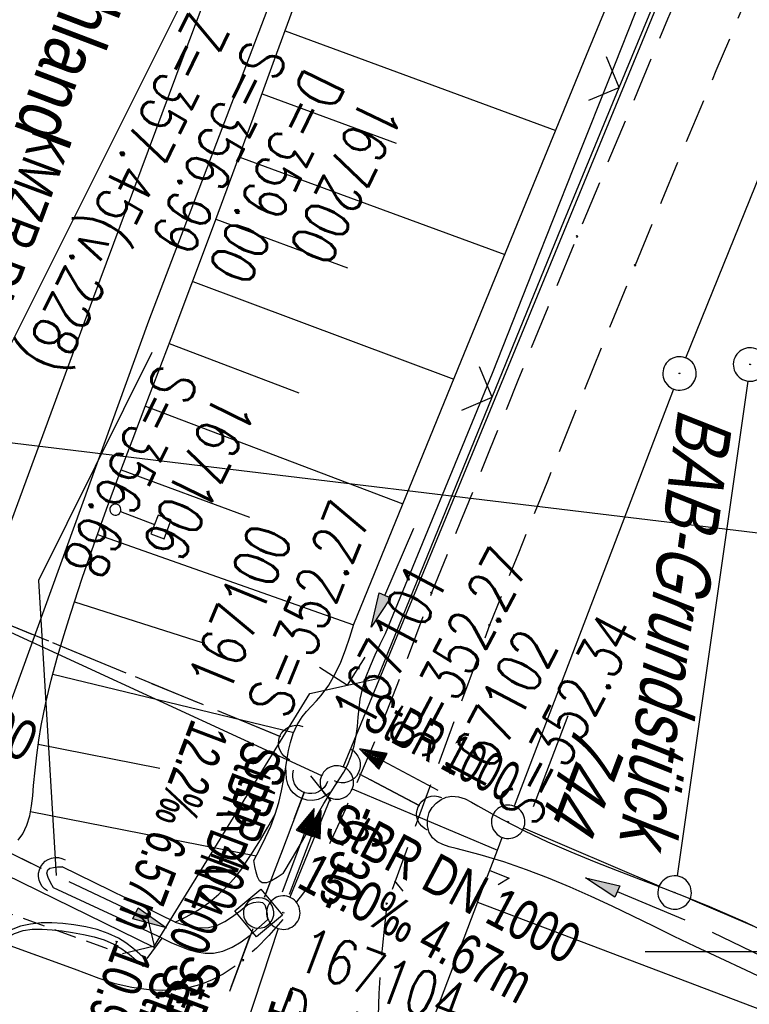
# Model space of a CAD drawing. Extents: x 508892 to 509489, y 458506 to 459473.
# Tile 35 of 63: x 509167 to 509200, y 458998 to 459042. Entities that reach past the tile are written whole.
import ezdxf

# ---------------------------------------------------------------- set-up
doc = ezdxf.new("R2010")
doc.units = 0
doc.header["$LTSCALE"] = 10
doc.header["$MEASUREMENT"] = 0
for name, pattern in [('AUSGEZOGEN', [0]), ('LT00', [0]), ('LT11', [0.3, 0.2, -0.1]), ('LT12', [0.4, 0.3, -0.1]), ('LT17', [0.15, 0.1, -0.05]), ('STRICHLINIE2', [0.375, 0.25, -0.125])]:
    doc.linetypes.add(name, pattern=pattern)
doc.layers.get('0').update_dxf_attribs({"linetype": 'LT00'})
for name, color, linetype in [('--EK_FBR', 1, 'LT00'), ('--EK_Halt-Pfeil', 4, 'LT00'), ('--EK_Haltung', 7, 'STRICHLINIE2'), ('--EK_Haltung-Text', 140, 'LT00'), ('--EK_Schacht-Text', 5, 'LT00'), ('--EL_DFK_AB_L', 21, 'LT00'), ('--EL_DFK_AB_P', 7, 'LT00'), ('--EL_Halt-Pfeil', 4, 'LT00'), ('--EL_Haltung', 182, 'STRICHLINIE2'), ('--EL_Haltung-Text', 182, 'LT00'), ('ABSTAND', 8, 'LT00'), ('BRD', 255, 'Continuous'), ('DFK_AB_FLNR', 7, 'Continuous'), ('DFK_AB_L', 21, 'LT00'), ('DFK_AB_P', 7, 'LT00'), ('DFK_KATASTER', 250, 'LT00'), ('DL', 182, 'LT12'), ('DL_PFEIL', 201, 'LT00'), ('DL_TEXT', 182, 'LT00'), ('PFEIL', 140, 'AUSGEZOGEN'), ('STROM_FREILTG', 80, 'STROMFREILEITUNG'), ('V111_AFBR_BAB', 250, 'LT00'), ('V111_BOESCH', 250, 'LT00'), ('V111_BOSCHUNG', 250, 'LT00'), ('V111_BR_KAPPE', 30, 'LT00'), ('V111_BR_WID', 30, 'LT17'), ('V111_FELDWEG', 250, 'LT11'), ('V111_GRABEN', 250, 'LT00'), ('V111_KA_MULD', 182, 'LT00'), ('V111_LD_MARK', 250, 'LT00'), ('V111_RASTER', 250, 'LT00'), ('V111_RAUHGE', 250, 'LT00'), ('V111_SCHILD_K', 1, 'LT00'), ('V111_UK_DURCH', 182, 'LT00'), ('V111_ZAUN', 40, 'LT00')]:
    doc.layers.add(name, color=color, linetype=linetype)
doc.styles.add('Beschrift', font='ARIAL.TTF')
doc.styles.add('Haltungsbeschriftung', font='ARIAL.TTF', dxfattribs={"width": 0.75})
doc.styles.add('schachtbeschriftung', font='romans.shx', dxfattribs={"width": 0.75, "height": 2})
doc.styles.get("Standard").update_dxf_attribs({"font": 'ARIAL.TTF'})
doc.styles.add('Strom', font='txt-alt.shx')
doc.linetypes.add('STROMFREILEITUNG', pattern='A,12.7,-5.5,["xx",Strom,S=2.5,R=0,X=-2.6,Y=-0.85],-4.35', length=22.55)

# ---------------------------------------------------------------- blocks, each defined once
blk = doc.blocks.new('SYMB7050')
at = {"color": 0, "linetype": 'ByBlock'}
blk.add_lwpolyline([(0, 0), (0, 0.093), (0.046, 0.058)], dxfattribs=at)
blk = doc.blocks.new('SYMB0003')
at = {"color": 0, "linetype": 'ByBlock'}
for p, q in [((-0.015712, 0), (0.010166, 0.012015)), ((0, -0.021257), (-0.015712, 0)), ((0.010166, 0.012015), (0, -0.021257))]:
    blk.add_line(p, q, dxfattribs=at)
for points in [[(-0.031395, 0.499013), (-0.093691, 0.491144), (-0.154509, 0.475528), (-0.21289, 0.452414), (-0.267913, 0.422164), (-0.318712, 0.385257), (-0.364484, 0.342274), (-0.404509, 0.293893), (-0.438154, 0.240877), (-0.464888, 0.184062), (-0.484292, 0.124345), (-0.496058, 0.062667), (-0.5, 0)], [(0.5, 0), (0.496057, 0.062667), (0.484292, 0.124345), (0.464888, 0.184062), (0.438153, 0.240877), (0.404509, 0.293893), (0.364484, 0.342274), (0.318712, 0.385257), (0.267913, 0.422164), (0.21289, 0.452414), (0.154509, 0.475528), (0.093691, 0.491144), (0.031395, 0.499013), (-0.031395, 0.499013)], [(-0.5, 0), (-0.496058, -0.062667), (-0.484292, -0.124345), (-0.464888, -0.184062), (-0.438154, -0.240877), (-0.404509, -0.293893), (-0.364485, -0.342274), (-0.318712, -0.385257), (-0.267914, -0.422164), (-0.21289, -0.452414), (-0.154509, -0.475529), (-0.093691, -0.491144), (-0.031395, -0.499014), (0.031395, -0.499014)], [(0.031395, -0.499014), (0.093691, -0.491144), (0.154509, -0.475529), (0.21289, -0.452414), (0.267914, -0.422164), (0.318712, -0.385257), (0.364485, -0.342274), (0.404509, -0.293893), (0.438154, -0.240877), (0.464889, -0.184062), (0.484292, -0.124345), (0.496058, -0.062667), (0.5, 0)]]:
    blk.add_lwpolyline(points, dxfattribs=at)
blk = doc.blocks.new('Pfreil3')
at = {"layer": 'PFEIL'}
blk.add_hatch(color=256, dxfattribs=at).paths.add_polyline_path([(-1.549, 0.273), (-1.549, -0.273), (0, 0)])
for p, q in [((-1.549, 0), (-4.831, 0)), ((-1.549, -0.273), (-1.549, 0.273)), ((-1.549, 0.273), (0, 0)), ((0, 0), (-1.549, -0.273))]:
    blk.add_line(p, q, dxfattribs=at)
blk = doc.blocks.new('SYMB0011')
at = {"color": 0, "linetype": 'ByBlock'}
for p, q in [((0.5, 0), (-0.5, 0)), ((0, 0.5), (0, -0.5))]:
    blk.add_line(p, q, dxfattribs=at)
blk = doc.blocks.new('SYMB1263')
at = {"color": 0, "linetype": 'ByBlock'}
for p, q in [((0.014231, 0.098982), (-0.014231, 0.098982)), ((-0.014231, -0.098982), (0.014232, -0.098982))]:
    blk.add_line(p, q, dxfattribs=at)
for points in [[(0, 0.1), (0, 0.75), (0.18, 0.75), (0.18, 1), (-0.18, 1), (-0.18, 0.75), (0, 0.75)], [(-0.014231, 0.098982), (-0.041542, 0.090963), (-0.065486, 0.075575), (-0.084125, 0.054064), (-0.095949, 0.028173), (-0.1, 0)], [(-0.1, 0), (-0.095949, -0.028173), (-0.084125, -0.054064), (-0.065486, -0.075575), (-0.041541, -0.090963), (-0.014231, -0.098982)], [(0.1, 0), (0.095949, 0.028173), (0.084125, 0.054064), (0.065486, 0.075575), (0.041541, 0.090963), (0.014231, 0.098982)], [(0.014232, -0.098982), (0.041542, -0.090963), (0.065486, -0.075575), (0.084125, -0.054064), (0.095949, -0.028173), (0.1, 0)]]:
    blk.add_lwpolyline(points, dxfattribs=at)
blk = doc.blocks.new('SYMB1107')
at = {"color": 0, "linetype": 'ByBlock'}
for points in [[(-0.2, 0), (-0.196157, 0.039018), (-0.184776, 0.076537), (-0.166294, 0.111114), (-0.141421, 0.141421), (-0.111114, 0.166294), (-0.076537, 0.184776), (-0.039018, 0.196157), (0, 0.2)], [(0, 0.2), (0.039018, 0.196157), (0.076537, 0.184776), (0.111114, 0.166294), (0.141421, 0.141421), (0.166294, 0.111114), (0.184776, 0.076537), (0.196157, 0.039018), (0.2, 0)]]:
    blk.add_lwpolyline(points, dxfattribs=at)
blk = doc.blocks.new('SYMB0024')
at = {"color": 0, "linetype": 'ByBlock'}
for p, q in [((-0.5, 0.5), (0, 0)), ((0, 0), (0.5, 0.5))]:
    blk.add_line(p, q, dxfattribs=at)
blk = doc.blocks.new('SYMB1210')
at = {"color": 0, "linetype": 'ByBlock'}
blk.add_line((0.018815, -0.179014), (0.055623, -0.17119), dxfattribs=at)
for points in [[(-0.2, -0.2), (-0.2, 0.2), (0.2, 0.2), (0.2, -0.2), (-0.2, -0.2)], [(0.018815, 0.179014), (-0.018815, 0.179014), (-0.055623, 0.17119), (-0.09, 0.155885), (-0.120444, 0.133766), (-0.145623, 0.105801), (-0.164438, 0.073213), (-0.176067, 0.037424), (-0.18, 0)], [(0.18, 0), (0.176067, 0.037424), (0.164438, 0.073213), (0.145623, 0.105801), (0.120444, 0.133766), (0.09, 0.155885), (0.055623, 0.17119), (0.018815, 0.179014)], [(-0.18, 0), (-0.176067, -0.037424), (-0.164438, -0.073213), (-0.145623, -0.105801), (-0.120444, -0.133766), (-0.09, -0.155885), (-0.055623, -0.17119), (-0.018815, -0.179014), (0.018815, -0.179014)], [(0.055623, -0.17119), (0.09, -0.155885), (0.120444, -0.133766), (0.145623, -0.105801), (0.164438, -0.073213), (0.176067, -0.037424), (0.18, 0)]]:
    blk.add_lwpolyline(points, dxfattribs=at)
blk = doc.blocks.new('SYMB0070')
at = {"color": 0, "linetype": 'ByBlock'}
for p, q in [((-0.5, 0), (0.2, 0)), ((0.5, 0), (0.2, 0.1)), ((0.2, 0.1), (0.2, 0)), ((0.468, 0), (0.21, 0.086)), ((0.21, 0.086), (0.21, -0.086)), ((0.21, -0.086), (0.468, 0)), ((0.22, -0.072), (0.437, 0)), ((0.23, -0.058), (0.405, 0)), ((0.24, -0.045), (0.374, 0)), ((0.342, 0), (0.25, 0.031)), ((0.25, 0.031), (0.25, -0.031)), ((0.25, -0.031), (0.342, 0)), ((0.26, -0.017), (0.31, 0)), ((0.27, -0.003), (0.279, 0))]:
    blk.add_line(p, q, dxfattribs=at)
for points in [[(0.2, 0), (0.2, -0.1), (0.5, 0)], [(0.437, 0), (0.22, 0.072), (0.22, -0.072)], [(0.405, 0), (0.23, 0.058), (0.23, -0.058)], [(0.374, 0), (0.24, 0.045), (0.24, -0.045)], [(0.31, 0), (0.26, 0.017), (0.26, -0.017)], [(0.279, 0), (0.27, 0.003), (0.27, -0.003)]]:
    blk.add_lwpolyline(points, dxfattribs=at)

msp = doc.modelspace()

# ---------------------------------------------------------------- linework, layer by layer
at = {"layer": '--EK_FBR', "linetype": 'LT11', "flags": 128}
for points in [[(509289.629, 459266.616), (509289.85, 459266.067), (509289.998, 459265.493), (509290.07, 459264.905), (509290.066, 459264.313), (509289.986, 459263.726), (509289.831, 459263.154), (509289.079, 459261.014), (509288.295, 459258.886), (509287.48, 459256.769), (509286.639, 459254.661), (509285.773, 459252.564), (509284.885, 459250.475), (509283.978, 459248.393), (509283.056, 459246.319), (509282.12, 459244.251), (509280.968, 459241.745), (509279.804, 459239.245), (509278.63, 459236.751), (509277.449, 459234.259), (509276.265, 459231.77), (509275.08, 459229.281), (509273.898, 459226.791), (509271.386, 459221.457), (509268.9, 459216.11), (509266.44, 459210.751), (509264.008, 459205.379), (509262.848, 459202.791), (509261.692, 459200.201), (509260.539, 459197.61), (509259.385, 459195.019), (509258.229, 459192.428), (509257.558, 459190.926), (509256.889, 459189.422), (509256.229, 459187.915), (509255.582, 459186.403), (509254.952, 459184.884), (509254.418, 459183.548), (509253.896, 459182.206), (509253.383, 459180.862), (509252.874, 459179.515), (509252.365, 459178.169), (509251.851, 459176.825), (509251.328, 459175.484), (509250.573, 459173.611), (509249.796, 459171.748), (509249.001, 459169.891), (509248.192, 459168.04), (509247.375, 459166.193), (509246.552, 459164.348), (509245.729, 459162.503), (509244.909, 459160.657), (509244.097, 459158.807), (509243.154, 459156.62), (509242.225, 459154.427), (509241.307, 459152.229), (509240.397, 459150.028), (509239.491, 459147.826), (509238.588, 459145.622), (509236.518, 459140.583), (509234.444, 459135.545), (509232.366, 459130.509), (509230.286, 459125.474), (509228.205, 459120.439), (509226.126, 459115.404), (509224.048, 459110.367), (509221.975, 459105.33), (509219.906, 459100.29), (509217.594, 459094.635), (509215.291, 459088.976), (509212.999, 459083.312), (509211.723, 459080.144), (509210.449, 459076.976), (509209.176, 459073.807), (509207.902, 459070.639), (509206.625, 459067.471), (509205.344, 459064.306), (509204.057, 459061.143), (509202.762, 459057.983), (509201.421, 459054.736), (509200.073, 459051.493), (509198.719, 459048.251), (509197.363, 459045.011), (509196.005, 459041.771), (509194.65, 459038.53), (509193.298, 459035.288), (509191.952, 459032.043), (509190.637, 459028.851), (509189.328, 459025.656), (509188.024, 459022.459), (509186.723, 459019.261), (509185.424, 459016.062), (509184.222, 459012.797), (509182.934, 459009.565), (509181.563, 459006.368), (509180.108, 459003.208), (509179.634, 459002.563), (509179.152, 459001.927), (509178.653, 459001.306), (509178.13, 459000.708), (509177.574, 459000.143), (509176.977, 458999.617), (509176.538, 458999.284), (509176.077, 458998.983), (509175.593, 458998.725), (509175.087, 458998.52)], [(509295.725, 459263.501), (509295.165, 459262.922), (509294.666, 459262.289), (509294.234, 459261.609), (509293.873, 459260.889), (509292.396, 459257.908), (509290.922, 459254.927), (509289.451, 459251.945), (509287.987, 459248.959), (509286.529, 459245.97), (509285.081, 459242.976), (509283.694, 459240.082), (509282.314, 459237.185), (509280.94, 459234.285), (509279.568, 459231.384), (509278.195, 459228.483), (509276.82, 459225.584), (509275.395, 459222.593), (509273.965, 459219.604), (509272.533, 459216.616), (509271.099, 459213.629), (509269.666, 459210.641), (509268.235, 459207.652), (509266.807, 459204.661), (509265.921, 459202.797), (509265.04, 459200.931), (509264.166, 459199.061), (509263.302, 459197.187), (509262.451, 459195.308), (509261.616, 459193.421), (509260.799, 459191.527), (509260.034, 459189.701), (509259.285, 459187.869), (509258.549, 459186.031), (509257.824, 459184.189), (509257.061, 459182.228), (509256.302, 459180.266), (509255.543, 459178.305), (509254.779, 459176.345), (509254.007, 459174.388), (509253.016, 459171.925), (509252.006, 459169.47), (509250.98, 459167.021), (509249.94, 459164.578), (509248.888, 459162.14), (509247.826, 459159.706), (509246.756, 459157.276), (509245.654, 459154.79), (509244.549, 459152.306), (509243.444, 459149.822), (509242.343, 459147.336), (509241.247, 459144.848), (509239.602, 459141.067), (509237.977, 459137.278), (509236.37, 459133.48), (509234.779, 459129.676), (509233.202, 459125.865), (509231.638, 459122.05), (509230.085, 459118.229), (509228.542, 459114.405), (509227.006, 459110.577), (509225.475, 459106.747), (509223.949, 459102.916), (509222.425, 459099.084), (509220.737, 459094.839), (509219.05, 459090.594), (509217.362, 459086.35), (509215.672, 459082.106), (509214.231, 459078.493), (509212.788, 459074.881), (509211.339, 459071.27), (509209.885, 459067.663), (509208.423, 459064.058), (509206.951, 459060.457), (509205.469, 459056.861), (509204.262, 459053.957), (509203.049, 459051.055), (509201.831, 459048.155), (509200.611, 459045.255), (509199.391, 459042.356), (509198.173, 459039.457), (509196.959, 459036.555), (509195.749, 459033.652), (509194.548, 459030.745), (509193.229, 459027.526), (509191.92, 459024.303), (509190.618, 459021.077), (509189.32, 459017.849), (509188.025, 459014.62), (509183.421, 459002.149), (509183.311, 459001.142), (509183.209, 459000.136), (509183.123, 458999.129), (509183.06, 458998.122), (509183.029, 458997.115), (509183.036, 458996.107), (509183.101, 458994.936), (509183.227, 458993.767), (509183.409, 458992.604), (509183.644, 458991.45), (509183.928, 458990.307), (509184.259, 458989.178), (509184.592, 458988.178), (509184.953, 458987.19), (509185.336, 458986.21), (509185.733, 458985.235), (509186.139, 458984.263), (509186.547, 458983.29), (509186.951, 458982.314), (509187.392, 458981.209), (509187.814, 458980.095), (509188.21, 458978.972), (509188.576, 458977.841), (509188.906, 458976.7), (509189.195, 458975.55), (509189.437, 458974.389), (509189.627, 458973.219), (509189.78, 458971.8), (509189.851, 458970.372), (509189.842, 458968.939), (509189.754, 458967.505), (509189.588, 458966.077), (509189.347, 458964.659), (509189.033, 458963.257), (509188.645, 458961.875), (509188.139, 458960.389), (509187.554, 458958.934), (509186.895, 458957.511), (509186.168, 458956.121), (509185.379, 458954.765), (509184.533, 458953.442), (509183.636, 458952.155), (509182.695, 458950.904), (509181.729, 458949.706), (509180.729, 458948.54), (509179.699, 458947.401), (509178.644, 458946.285), (509177.567, 458945.189), (509176.473, 458944.108), (509175.366, 458943.039), (509174.249, 458941.977), (509173.128, 458940.919), (509172.005, 458939.86), (509170.706, 458938.626), (509169.416, 458937.382), (509168.137, 458936.128), (509166.875, 458934.859), (509165.633, 458933.572), (509164.416, 458932.266), (509163.226, 458930.938), (509162.069, 458929.584), (509160.947, 458928.202), (509159.866, 458926.789), (509158.776, 458925.269), (509157.731, 458923.715), (509156.729, 458922.13), (509155.767, 458920.518), (509154.841, 458918.881), (509153.95, 458917.224), (509153.09, 458915.549), (509152.258, 458913.86), (509151.451, 458912.159), (509150.386, 458909.825), (509149.36, 458907.477), (509148.37, 458905.116), (509147.413, 458902.743), (509146.486, 458900.359), (509145.586, 458897.965), (509144.712, 458895.563), (509143.859, 458893.152), (509143.002, 458890.667), (509142.163, 458888.175), (509141.338, 458885.678), (509140.526, 458883.177), (509139.722, 458880.672), (509138.924, 458878.165), (509138.13, 458875.657), (509137.337, 458873.149), (509136.541, 458870.641), (509135.756, 458868.181), (509134.969, 458865.722), (509134.181, 458863.263), (509133.395, 458860.804), (509132.614, 458858.344), (509131.84, 458855.882), (509131.074, 458853.417), (509130.32, 458850.948), (509129.58, 458848.476), (509128.83, 458845.915), (509128.095, 458843.349), (509127.371, 458840.78), (509126.656, 458838.208), (509125.947, 458835.634), (509125.241, 458833.059), (509124.536, 458830.484), (509123.828, 458827.91), (509123.116, 458825.337), (509122.395, 458822.767), (509121.664, 458820.199), (509120.923, 458817.645), (509120.172, 458815.094), (509119.414, 458812.545), (509118.651, 458809.998), (509117.886, 458807.451), (509117.123, 458804.903), (509116.364, 458802.355), (509115.611, 458799.804), (509114.869, 458797.251), (509114.032, 458794.317), (509113.209, 458791.378), (509112.397, 458788.436), (509111.594, 458785.492), (509110.798, 458782.546), (509110.005, 458779.598), (509109.213, 458776.651), (509108.419, 458773.704), (509107.517, 458770.375), (509106.612, 458767.048), (509105.705, 458763.721), (509104.799, 458760.394), (509103.895, 458757.066), (509102.996, 458753.737), (509102.103, 458750.406), (509101.22, 458747.073), (509100.347, 458743.737), (509099.4, 458740.058), (509098.466, 458736.375), (509097.545, 458732.69), (509096.633, 458729.002), (509095.729, 458725.312), (509094.832, 458721.62), (509093.106, 458714.464), (509091.396, 458707.305), (509089.704, 458700.141), (509088.031, 458692.972), (509087.314, 458689.871), (509086.603, 458686.769), (509085.899, 458683.664), (509085.206, 458680.558), (509084.524, 458677.449), (509083.857, 458674.338), (509083.205, 458671.223), (509082.572, 458668.104), (509081.956, 458664.972), (509081.358, 458661.837), (509080.775, 458658.699), (509080.204, 458655.558), (509079.643, 458652.416), (509079.088, 458649.272), (509078.538, 458646.128), (509077.309, 458639.07), (509076.475, 458634.267), (509075.449, 458628.336), (509074.425, 458622.404), (509073.401, 458616.473), (509072.377, 458610.541), (509071.352, 458604.609), (509070.324, 458598.678), (509069.292, 458592.746), (509068.899, 458590.49), (509068.508, 458588.234), (509068.122, 458585.977), (509067.744, 458583.719), (509067.377, 458581.46), (509067.023, 458579.198), (509066.686, 458576.934), (509066.368, 458574.668), (509066.11, 458572.704), (509065.864, 458570.739), (509065.629, 458568.772), (509065.401, 458566.804), (509065.175, 458564.835), (509064.95, 458562.867), (509064.709, 458560.79), (509064.46, 458558.713), (509064.2, 458556.638), (509063.906, 458554.417), (509063.6, 458552.198), (509063.283, 458549.98), (509062.959, 458547.763), (509062.633, 458545.546), (509062.308, 458543.329), (509062.305, 458543.306)]]:
    msp.add_lwpolyline(points, dxfattribs=at)
at = {"layer": '--EK_FBR'}
for points in [[(509101.791, 458805.626), (509107.869, 458828.242), (509114.539, 458851.853), (509121.358, 458874.708), (509128.025, 458896.786), (509134.861, 458918.497), (509142.083, 458940.566), (509149.559, 458962.753), (509156.84, 458984.09), (509159.697, 458992.052), (509164.729, 459006.158), (509172.751, 459028.261), (509181.102, 459050.16), (509189.381, 459071.423), (509198.414, 459093.95)], [(509175.087, 458998.52), (509174.52, 458998.367), (509173.936, 458998.281), (509173.343, 458998.254), (509172.749, 458998.28), (509171.991, 458998.382), (509171.249, 458998.554), (509170.527, 458998.79), (509169.416, 458999.206), (509165.861, 459000.486)]]:
    msp.add_lwpolyline(points, dxfattribs=at)
at = {"layer": '--EK_Haltung'}
for p, q in [((509178.669, 459009.62), (509132.47, 459028.629)), ((509152.662, 459011.18), (509167.931, 459003.739)), ((509184.894, 459006.518), (509182.092, 459008.003)), ((509177.941, 459002.428), (509179.736, 459007.168)), ((509172.523, 458987.858), (509177.414, 459001.023))]:
    msp.add_line(p, q, dxfattribs=at)
at = {"layer": '--EK_Schacht-Text', "flags": 128}
for points in [[(509174.194, 459042.445), (509165.548, 459025.202), (509151.988, 459011.509)], [(509172.894, 459026.836), (509172.894, 459026.836), (509167.805, 459016.622), (509168.605, 459003.41)], [(509180.001, 459007.869), (509180.908, 459006.735)], [(509183.757, 459003.171), (509184.135, 459002.699)]]:
    msp.add_lwpolyline(points, dxfattribs=at)
at = {"layer": '--EL_DFK_AB_L'}
for p, q in [((509181.466, 459008.263), (509255.594, 459188.116)), ((509196.821, 459026.594), (509201.059, 459037.074)), ((509199.594, 459025.557), (509196.426, 459003.382)), ((509196.273, 459025.2), (509189.128, 459006.51)), ((509180.895, 459006.877), (509179.066, 459002.432)), ((509195.63, 459002.932), (509189.551, 459005.517)), ((509178.546, 459001.026), (509174.915, 458990.012))]:
    msp.add_line(p, q, dxfattribs=at)
at = {"layer": '--EL_Haltung'}
for p, q in [((509178.669, 459009.62), (509132.47, 459028.629)), ((509152.662, 459011.18), (509167.931, 459003.739)), ((509184.894, 459006.518), (509182.092, 459008.003)), ((509177.941, 459002.428), (509179.736, 459007.168)), ((509172.523, 458987.858), (509177.414, 459001.023))]:
    msp.add_line(p, q, dxfattribs=at)
at = {"layer": 'DFK_AB_L'}
for p, q in [((509181.466, 459008.263), (509255.594, 459188.116)), ((509196.821, 459026.594), (509201.059, 459037.074)), ((509142.33, 459025.47), (509180.499, 459007.883)), ((509199.594, 459025.557), (509196.426, 459003.382)), ((509196.273, 459025.2), (509189.128, 459006.51)), ((509180.895, 459006.877), (509179.066, 459002.432)), ((509195.63, 459002.932), (509189.551, 459005.517)), ((509178.546, 459001.026), (509174.915, 458990.012))]:
    msp.add_line(p, q, dxfattribs=at)
at = {"layer": 'DFK_KATASTER'}
for p, q in [((509181.872, 459007.28), (509188.38, 459004.54)), ((509188.38, 459004.54), (509188.595, 459005.107)), ((509187.49, 459002.209), (509188.38, 459004.54)), ((509187.49, 459002.209), (509184.328, 458993.94)), ((509187.49, 459002.209), (509201.05, 458997.06)), ((509199.91, 459001.1), (509197.01, 459002.344))]:
    msp.add_line(p, q, dxfattribs=at)
at = {"layer": 'DL'}
for p, q in [((509178.626, 459009.638), (509132.514, 459028.611)), ((509152.662, 459011.18), (509167.931, 459003.739)), ((509184.853, 459006.54), (509182.135, 459007.98)), ((509179.719, 459007.124), (509177.944, 459002.437)), ((509177.41, 459001.014), (509172.539, 458987.902))]:
    msp.add_line(p, q, dxfattribs=at)
at = {"layer": 'STROM_FREILTG', "ltscale": 0.05, "flags": 128}
msp.add_lwpolyline([(509054.613, 459035.349), (509099.549, 459030.877), (509219.609, 459016.399)], dxfattribs=at)
at = {"layer": 'V111_AFBR_BAB'}
for points in [[(509101.791, 458805.626), (509107.869, 458828.242), (509114.539, 458851.853), (509121.358, 458874.708), (509128.025, 458896.786), (509134.861, 458918.497), (509142.083, 458940.566), (509149.559, 458962.753), (509156.84, 458984.09), (509159.697, 458992.052), (509164.729, 459006.158), (509172.751, 459028.261), (509181.102, 459050.16), (509189.381, 459071.423), (509198.414, 459093.95)], [(509175.087, 458998.52), (509174.52, 458998.367), (509173.936, 458998.281), (509173.343, 458998.254), (509172.749, 458998.28), (509171.991, 458998.382), (509171.249, 458998.554), (509170.527, 458998.79), (509169.416, 458999.206), (509165.861, 459000.486)]]:
    msp.add_lwpolyline(points, dxfattribs=at)
at = {"layer": 'V111_BOESCH'}
msp.add_line((509172.672, 458999.677), (509173.351, 459000.589), dxfattribs=at)
for points in [[(509166.895, 459004.985), (509167.099, 459005.269), (509167.289, 459005.659), (509167.416, 459006.08), (509167.497, 459006.524), (509167.549, 459006.98), (509167.588, 459007.439), (509167.652, 459008.127), (509167.729, 459008.802), (509167.821, 459009.469), (509167.93, 459010.13), (509168.133, 459011.141), (509168.374, 459012.15), (509168.646, 459013.156), (509168.942, 459014.158), (509169.256, 459015.156), (509169.771, 459016.719), (509170.308, 459018.271), (509170.861, 459019.814), (509171.428, 459021.35), (509172.005, 459022.882), (509172.587, 459024.41), (509173.172, 459025.937), (509173.756, 459027.465), (509174.685, 459029.926), (509175.604, 459032.392), (509176.516, 459034.861), (509177.424, 459037.333), (509178.331, 459039.807), (509179.24, 459042.28)], [(509173.94, 459001.309), (509174.309, 459001.494), (509174.673, 459001.687), (509175.028, 459001.896), (509175.476, 459002.21), (509175.897, 459002.563), (509176.288, 459002.949), (509176.649, 459003.362), (509176.916, 459003.709), (509177.166, 459004.068), (509177.404, 459004.435), (509177.752, 459005.001), (509178.087, 459005.574), (509178.417, 459006.151)]]:
    msp.add_lwpolyline(points, dxfattribs=at)
at = {"layer": 'V111_BOSCHUNG'}
for p, q in [((509178.859, 459041.244), (509190.991, 459036.782)), ((509177.825, 459038.428), (509183.838, 459036.216)), ((509176.792, 459035.611), (509188.711, 459031.227)), ((509175.759, 459032.809), (509181.662, 459030.624)), ((509174.721, 459030.022), (509186.417, 459025.637)), ((509173.67, 459027.239), (509179.471, 459025.037)), ((509172.598, 459024.437), (509184.138, 459020.056)), ((509171.515, 459021.584), (509177.269, 459019.455)), ((509170.454, 459018.682), (509181.926, 459014.631)), ((509169.422, 459015.667), (509175.148, 459013.844)), ((509168.446, 459012.428), (509179.247, 459009.812)), ((509167.794, 459009.282), (509173.24, 459008.205)), ((509167.455, 459006.27), (509177.57, 459004.288))]:
    msp.add_line(p, q, dxfattribs=at)
at = {"layer": 'V111_BR_KAPPE'}
msp.add_line((509172.498, 458999.324), (509172.645, 458999.615), dxfattribs=at)
for points in [[(509172.645, 458999.615), (509172.343, 458999.882), (509172.035, 459000.14), (509171.718, 459000.379), (509171.387, 459000.589), (509170.927, 459000.811), (509170.438, 459000.978), (509169.926, 459001.101), (509169.396, 459001.191), (509168.905, 459001.25), (509168.412, 459001.282), (509167.924, 459001.278), (509167.452, 459001.229), (509167.004, 459001.128), (509166.588, 459000.966), (509166.168, 459000.703), (509165.798, 459000.363), (509165.472, 458999.957), (509165.187, 458999.496), (509164.939, 458998.992), (509164.724, 458998.455), (509164.54, 458997.896), (509164.38, 458997.314)], [(509164.601, 458997.214), (509164.726, 458997.752), (509164.892, 458998.317), (509165.093, 458998.863), (509165.332, 458999.376), (509165.612, 458999.842), (509165.935, 459000.246), (509166.306, 459000.574), (509166.727, 459000.811), (509167.114, 459000.932), (509167.53, 459000.992), (509167.967, 459001.003), (509168.417, 459000.975), (509168.872, 459000.921), (509169.326, 459000.851), (509169.821, 459000.764), (509170.3, 459000.658), (509170.757, 459000.516), (509171.19, 459000.325), (509171.536, 459000.116), (509171.866, 458999.871), (509172.185, 458999.603), (509172.498, 458999.324)]]:
    msp.add_lwpolyline(points, dxfattribs=at)
at = {"layer": 'V111_BR_WID'}
for p, q in [((509130.405, 459014.642), (509171.176, 459000.033)), ((509171.176, 459000.033), (509171.317, 459000.428))]:
    msp.add_line(p, q, dxfattribs=at)
at = {"layer": 'V111_FELDWEG', "flags": 128}
for points in [[(509289.629, 459266.616), (509289.85, 459266.067), (509289.998, 459265.493), (509290.07, 459264.905), (509290.066, 459264.313), (509289.986, 459263.726), (509289.831, 459263.154), (509289.079, 459261.014), (509288.295, 459258.886), (509287.48, 459256.769), (509286.639, 459254.661), (509285.773, 459252.564), (509284.885, 459250.475), (509283.978, 459248.393), (509283.056, 459246.319), (509282.12, 459244.251), (509280.968, 459241.745), (509279.804, 459239.245), (509278.63, 459236.751), (509277.449, 459234.259), (509276.265, 459231.77), (509275.08, 459229.281), (509273.898, 459226.791), (509271.386, 459221.457), (509268.9, 459216.11), (509266.44, 459210.751), (509264.008, 459205.379), (509262.848, 459202.791), (509261.692, 459200.201), (509260.539, 459197.61), (509259.385, 459195.019), (509258.229, 459192.428), (509257.558, 459190.926), (509256.889, 459189.422), (509256.229, 459187.915), (509255.582, 459186.403), (509254.952, 459184.884), (509254.418, 459183.548), (509253.896, 459182.206), (509253.383, 459180.862), (509252.874, 459179.515), (509252.365, 459178.169), (509251.851, 459176.825), (509251.328, 459175.484), (509250.573, 459173.611), (509249.796, 459171.748), (509249.001, 459169.891), (509248.192, 459168.04), (509247.375, 459166.193), (509246.552, 459164.348), (509245.729, 459162.503), (509244.909, 459160.657), (509244.097, 459158.807), (509243.154, 459156.62), (509242.225, 459154.427), (509241.307, 459152.229), (509240.397, 459150.028), (509239.491, 459147.826), (509238.588, 459145.622), (509236.518, 459140.583), (509234.444, 459135.545), (509232.366, 459130.509), (509230.286, 459125.474), (509228.205, 459120.439), (509226.126, 459115.404), (509224.048, 459110.367), (509221.975, 459105.33), (509219.906, 459100.29), (509217.594, 459094.635), (509215.291, 459088.976), (509212.999, 459083.312), (509211.723, 459080.144), (509210.449, 459076.976), (509209.176, 459073.807), (509207.902, 459070.639), (509206.625, 459067.471), (509205.344, 459064.306), (509204.057, 459061.143), (509202.762, 459057.983), (509201.421, 459054.736), (509200.073, 459051.493), (509198.719, 459048.251), (509197.363, 459045.011), (509196.005, 459041.771), (509194.65, 459038.53), (509193.298, 459035.288), (509191.952, 459032.043), (509190.637, 459028.851), (509189.328, 459025.656), (509188.024, 459022.459), (509186.723, 459019.261), (509185.424, 459016.062), (509184.222, 459012.797), (509182.934, 459009.565), (509181.563, 459006.368), (509180.108, 459003.208), (509179.634, 459002.563), (509179.152, 459001.927), (509178.653, 459001.306), (509178.13, 459000.708), (509177.574, 459000.143), (509176.977, 458999.617), (509176.538, 458999.284), (509176.077, 458998.983), (509175.593, 458998.725), (509175.087, 458998.52)], [(509295.725, 459263.501), (509295.165, 459262.922), (509294.666, 459262.289), (509294.234, 459261.609), (509293.873, 459260.889), (509292.396, 459257.908), (509290.922, 459254.927), (509289.451, 459251.945), (509287.987, 459248.959), (509286.529, 459245.97), (509285.081, 459242.976), (509283.694, 459240.082), (509282.314, 459237.185), (509280.94, 459234.285), (509279.568, 459231.384), (509278.195, 459228.483), (509276.82, 459225.584), (509275.395, 459222.593), (509273.965, 459219.604), (509272.533, 459216.616), (509271.099, 459213.629), (509269.666, 459210.641), (509268.235, 459207.652), (509266.807, 459204.661), (509265.921, 459202.797), (509265.04, 459200.931), (509264.166, 459199.061), (509263.302, 459197.187), (509262.451, 459195.308), (509261.616, 459193.421), (509260.799, 459191.527), (509260.034, 459189.701), (509259.285, 459187.869), (509258.549, 459186.031), (509257.824, 459184.189), (509257.061, 459182.228), (509256.302, 459180.266), (509255.543, 459178.305), (509254.779, 459176.345), (509254.007, 459174.388), (509253.016, 459171.925), (509252.006, 459169.47), (509250.98, 459167.021), (509249.94, 459164.578), (509248.888, 459162.14), (509247.826, 459159.706), (509246.756, 459157.276), (509245.654, 459154.79), (509244.549, 459152.306), (509243.444, 459149.822), (509242.343, 459147.336), (509241.247, 459144.848), (509239.602, 459141.067), (509237.977, 459137.278), (509236.37, 459133.48), (509234.779, 459129.676), (509233.202, 459125.865), (509231.638, 459122.05), (509230.085, 459118.229), (509228.542, 459114.405), (509227.006, 459110.577), (509225.475, 459106.747), (509223.949, 459102.916), (509222.425, 459099.084), (509220.737, 459094.839), (509219.05, 459090.594), (509217.362, 459086.35), (509215.672, 459082.106), (509214.231, 459078.493), (509212.788, 459074.881), (509211.339, 459071.27), (509209.885, 459067.663), (509208.423, 459064.058), (509206.951, 459060.457), (509205.469, 459056.861), (509204.262, 459053.957), (509203.049, 459051.055), (509201.831, 459048.155), (509200.611, 459045.255), (509199.391, 459042.356), (509198.173, 459039.457), (509196.959, 459036.555), (509195.749, 459033.652), (509194.548, 459030.745), (509193.229, 459027.526), (509191.92, 459024.303), (509190.618, 459021.077), (509189.32, 459017.849), (509188.025, 459014.62), (509183.421, 459002.149), (509183.311, 459001.142), (509183.209, 459000.136), (509183.123, 458999.129), (509183.06, 458998.122), (509183.029, 458997.115), (509183.036, 458996.107), (509183.101, 458994.936), (509183.227, 458993.767), (509183.409, 458992.604), (509183.644, 458991.45), (509183.928, 458990.307), (509184.259, 458989.178), (509184.592, 458988.178), (509184.953, 458987.19), (509185.336, 458986.21), (509185.733, 458985.235), (509186.139, 458984.263), (509186.547, 458983.29), (509186.951, 458982.314), (509187.392, 458981.209), (509187.814, 458980.095), (509188.21, 458978.972), (509188.576, 458977.841), (509188.906, 458976.7), (509189.195, 458975.55), (509189.437, 458974.389), (509189.627, 458973.219), (509189.78, 458971.8), (509189.851, 458970.372), (509189.842, 458968.939), (509189.754, 458967.505), (509189.588, 458966.077), (509189.347, 458964.659), (509189.033, 458963.257), (509188.645, 458961.875), (509188.139, 458960.389), (509187.554, 458958.934), (509186.895, 458957.511), (509186.168, 458956.121), (509185.379, 458954.765), (509184.533, 458953.442), (509183.636, 458952.155), (509182.695, 458950.904), (509181.729, 458949.706), (509180.729, 458948.54), (509179.699, 458947.401), (509178.644, 458946.285), (509177.567, 458945.189), (509176.473, 458944.108), (509175.366, 458943.039), (509174.249, 458941.977), (509173.128, 458940.919), (509172.005, 458939.86), (509170.706, 458938.626), (509169.416, 458937.382), (509168.137, 458936.128), (509166.875, 458934.859), (509165.633, 458933.572), (509164.416, 458932.266), (509163.226, 458930.938), (509162.069, 458929.584), (509160.947, 458928.202), (509159.866, 458926.789), (509158.776, 458925.269), (509157.731, 458923.715), (509156.729, 458922.13), (509155.767, 458920.518), (509154.841, 458918.881), (509153.95, 458917.224), (509153.09, 458915.549), (509152.258, 458913.86), (509151.451, 458912.159), (509150.386, 458909.825), (509149.36, 458907.477), (509148.37, 458905.116), (509147.413, 458902.743), (509146.486, 458900.359), (509145.586, 458897.965), (509144.712, 458895.563), (509143.859, 458893.152), (509143.002, 458890.667), (509142.163, 458888.175), (509141.338, 458885.678), (509140.526, 458883.177), (509139.722, 458880.672), (509138.924, 458878.165), (509138.13, 458875.657), (509137.337, 458873.149), (509136.541, 458870.641), (509135.756, 458868.181), (509134.969, 458865.722), (509134.181, 458863.263), (509133.395, 458860.804), (509132.614, 458858.344), (509131.84, 458855.882), (509131.074, 458853.417), (509130.32, 458850.948), (509129.58, 458848.476), (509128.83, 458845.915), (509128.095, 458843.349), (509127.371, 458840.78), (509126.656, 458838.208), (509125.947, 458835.634), (509125.241, 458833.059), (509124.536, 458830.484), (509123.828, 458827.91), (509123.116, 458825.337), (509122.395, 458822.767), (509121.664, 458820.199), (509120.923, 458817.645), (509120.172, 458815.094), (509119.414, 458812.545), (509118.651, 458809.998), (509117.886, 458807.451), (509117.123, 458804.903), (509116.364, 458802.355), (509115.611, 458799.804), (509114.869, 458797.251), (509114.032, 458794.317), (509113.209, 458791.378), (509112.397, 458788.436), (509111.594, 458785.492), (509110.798, 458782.546), (509110.005, 458779.598), (509109.213, 458776.651), (509108.419, 458773.704), (509107.517, 458770.375), (509106.612, 458767.048), (509105.705, 458763.721), (509104.799, 458760.394), (509103.895, 458757.066), (509102.996, 458753.737), (509102.103, 458750.406), (509101.22, 458747.073), (509100.347, 458743.737), (509099.4, 458740.058), (509098.466, 458736.375), (509097.545, 458732.69), (509096.633, 458729.002), (509095.729, 458725.312), (509094.832, 458721.62), (509093.106, 458714.464), (509091.396, 458707.305), (509089.704, 458700.141), (509088.031, 458692.972), (509087.314, 458689.871), (509086.603, 458686.769), (509085.899, 458683.664), (509085.206, 458680.558), (509084.524, 458677.449), (509083.857, 458674.338), (509083.205, 458671.223), (509082.572, 458668.104), (509081.956, 458664.972), (509081.358, 458661.837), (509080.775, 458658.699), (509080.204, 458655.558), (509079.643, 458652.416), (509079.088, 458649.272), (509078.538, 458646.128), (509077.505, 458640.198), (509076.475, 458634.267), (509075.449, 458628.336), (509074.425, 458622.404), (509073.401, 458616.473), (509072.377, 458610.541), (509071.352, 458604.61), (509070.324, 458598.678), (509069.292, 458592.746), (509068.899, 458590.49), (509068.508, 458588.234), (509068.122, 458585.977), (509067.744, 458583.719), (509067.377, 458581.46), (509067.023, 458579.198), (509066.686, 458576.935), (509066.368, 458574.668), (509066.11, 458572.704), (509065.864, 458570.739), (509065.629, 458568.772), (509065.401, 458566.804), (509065.175, 458564.835), (509064.95, 458562.867), (509064.709, 458560.789), (509064.46, 458558.713), (509064.2, 458556.638), (509063.906, 458554.417), (509063.599, 458552.198), (509063.283, 458549.98), (509062.959, 458547.763), (509062.633, 458545.546), (509062.308, 458543.329), (509062.305, 458543.306)]]:
    msp.add_lwpolyline(points, dxfattribs=at)
at = {"layer": 'V111_GRABEN'}
for points in [[(509177.462, 459004.082), (509177.727, 459004.59), (509177.981, 459005.101), (509178.214, 459005.621), (509178.417, 459006.151), (509178.574, 459006.669), (509178.701, 459007.198), (509178.804, 459007.733), (509178.892, 459008.271), (509178.948, 459008.64), (509179.012, 459009.006), (509179.097, 459009.369), (509179.229, 459009.768), (509179.405, 459010.15), (509179.626, 459010.506), (509179.825, 459010.756), (509180.041, 459010.993), (509180.261, 459011.226), (509180.473, 459011.464), (509180.817, 459011.93), (509181.106, 459012.432), (509181.352, 459012.964), (509181.565, 459013.518), (509181.756, 459014.087), (509181.936, 459014.663), (509186.769, 459026.499), (509188.639, 459031.05), (509190.507, 459035.601), (509192.372, 459040.153), (509194.234, 459044.707)], [(509178.773, 459003.496), (509179.187, 459004.19), (509179.598, 459004.886), (509180.002, 459005.586), (509180.299, 459006.11), (509180.601, 459006.632), (509180.918, 459007.146), (509181.111, 459007.44), (509181.304, 459007.735), (509181.487, 459008.035), (509181.651, 459008.344), (509181.826, 459008.769), (509181.957, 459009.212), (509182.048, 459009.666), (509182.1, 459010.077), (509182.137, 459010.49), (509182.175, 459010.9), (509182.23, 459011.306), (509182.341, 459011.814), (509182.495, 459012.313), (509182.683, 459012.804), (509182.897, 459013.289), (509183.128, 459013.771), (509183.367, 459014.25), (509188.158, 459025.912), (509189.983, 459030.519), (509191.809, 459035.126), (509193.636, 459039.732), (509195.464, 459044.338)], [(509180.918, 459007.146), (509180.734, 459007.012), (509180.543, 459006.894), (509180.34, 459006.809), (509180.1, 459006.769), (509179.851, 459006.785), (509179.609, 459006.854), (509179.405, 459006.96), (509179.229, 459007.101), (509179.09, 459007.271), (509178.985, 459007.495), (509178.928, 459007.741), (509178.902, 459008.002), (509178.892, 459008.271)], [(509200.654, 458998.63), (509199.508, 458999.162), (509198.366, 458999.692), (509197.236, 459000.226), (509196.303, 459000.677), (509195.376, 459001.13), (509194.45, 459001.582), (509193.521, 459002.027), (509192.584, 459002.462), (509191.634, 459002.883), (509190.666, 459003.284), (509189.676, 459003.663), (509188.659, 459004.015), (509187.61, 459004.335), (509186.524, 459004.62), (509186.221, 459004.695), (509185.932, 459004.786), (509185.674, 459004.913), (509185.466, 459005.094), (509185.323, 459005.336), (509185.249, 459005.622), (509185.247, 459005.926), (509185.323, 459006.221), (509185.453, 459006.453), (509185.634, 459006.65), (509185.85, 459006.805), (509186.087, 459006.91), (509186.333, 459006.958), (509186.634, 459006.934), (509186.929, 459006.835), (509187.218, 459006.689), (509187.506, 459006.521), (509188.545, 459005.937), (509189.584, 459005.404), (509190.625, 459004.915), (509191.666, 459004.462), (509192.706, 459004.036), (509193.745, 459003.628), (509194.783, 459003.23), (509195.819, 459002.834), (509196.852, 459002.431), (509197.882, 459002.013), (509199.489, 459001.311), (509201.083, 459000.552)], [(509178.773, 459003.496), (509178.506, 459003.311), (509178.251, 459003.158), (509178.023, 459003.069), (509177.835, 459003.075), (509177.716, 459003.17), (509177.627, 459003.336), (509177.559, 459003.555), (509177.507, 459003.81), (509177.462, 459004.082)], [(509173.94, 459001.309), (509174.321, 459001.199), (509174.699, 459001.11), (509175.068, 459001.06), (509175.427, 459001.07), (509175.801, 459001.165), (509176.161, 459001.335), (509176.51, 459001.561), (509176.852, 459001.825), (509177.19, 459002.108)], [(509177.19, 459002.108), (509177.437, 459002.186), (509177.661, 459002.228), (509177.84, 459002.199), (509177.951, 459002.085), (509178.016, 459001.901), (509178.052, 459001.67), (509178.073, 459001.416)], [(509173.351, 459000.589), (509173.744, 459000.407), (509174.135, 459000.238), (509174.522, 459000.093), (509174.905, 458999.984), (509175.281, 458999.924), (509175.649, 458999.925), (509176.074, 459000.016), (509176.488, 459000.193), (509176.893, 459000.438), (509177.29, 459000.735), (509177.683, 459001.067), (509178.073, 459001.416)]]:
    msp.add_lwpolyline(points, dxfattribs=at)
at = {"layer": 'V111_LD_MARK'}
msp.add_lwpolyline([(509125.364, 458897.516), (509128.827, 458908.581), (509132.343, 458919.629), (509135.911, 458930.661), (509139.53, 458941.676), (509143.199, 458952.675), (509146.918, 458963.657), (509150.687, 458974.623), (509154.504, 458985.573), (509158.369, 458996.506), (509162.281, 459007.422), (509166.239, 459018.322), (509170.243, 459029.206), (509174.292, 459040.073), (509178.385, 459050.924), (509182.343, 459061.292), (509186.341, 459071.645), (509190.381, 459081.981)], dxfattribs=at)
at = {"layer": 'V111_RASTER'}
msp.add_line((509195, 459000), (509205, 459000), dxfattribs=at)
at = {"layer": 'V111_RAUHGE'}
for p, q in [((509173.94, 459001.309), (509168.866, 459003.793)), ((509173.351, 459000.589), (509168.482, 459002.846))]:
    msp.add_line(p, q, dxfattribs=at)
msp.add_lwpolyline([(509168.482, 459002.846), (509168.344, 459003.09), (509168.235, 459003.318), (509168.183, 459003.512), (509168.219, 459003.656), (509168.32, 459003.725), (509168.473, 459003.765), (509168.66, 459003.784), (509168.866, 459003.793)], dxfattribs=at)
at = {"layer": 'V111_ZAUN'}
msp.add_line((509193.841, 459038.708), (509199.577, 459052.568), dxfattribs=at)
for points in [[(509188.145, 459024.831), (509191.254, 459032.457), (509193.841, 459038.708)], [(509181.651, 459011.929), (509183.004, 459012.224), (509188.145, 459024.831)], [(509173.012, 459000.253), (509179.967, 459011.562), (509181.651, 459011.929)], [(509166.302, 459003.457), (509172.974, 459000.192), (509173.012, 459000.253)]]:
    msp.add_lwpolyline(points, dxfattribs=at)

# ---------------------------------------------------------------- block references
at = {"layer": '--EK_Halt-Pfeil', "yscale": 4, "zscale": 4}
for p, xscale, rotation in [((509183.961, 459008.144), 4.000000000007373, 152.0848099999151), ((509179.773, 459004.444), 3.999999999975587, 69.259259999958)]:
    msp.add_blockref('SYMB0070', p, dxfattribs=dict(at, xscale=xscale, rotation=rotation))
at = {"layer": '--EL_DFK_AB_P', "xscale": 1.500000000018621, "yscale": 1.5, "zscale": 1.5, "rotation": 264.7377099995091}
for p in [(509199.7, 459026.299), (509196.54, 459025.899), (509181.18, 459007.57), (509188.86, 459005.81), (509196.32, 459002.639), (509178.78, 459001.739)]:
    msp.add_blockref('SYMB0003', p, dxfattribs=at)
at = {"layer": '--EL_Halt-Pfeil', "yscale": 4, "zscale": 4}
for p, xscale, rotation in [((509183.961, 459008.144), 4.000000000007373, 152.0848099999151), ((509179.773, 459004.444), 3.999999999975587, 69.259259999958)]:
    msp.add_blockref('SYMB0070', p, dxfattribs=dict(at, xscale=xscale, rotation=rotation))
at = {"layer": 'DFK_AB_P', "xscale": 1.500000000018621, "yscale": 1.5, "zscale": 1.5, "rotation": 264.7377099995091}
for p in [(509199.7, 459026.299), (509196.54, 459025.899), (509181.18, 459007.57), (509188.86, 459005.81), (509196.32, 459002.639), (509178.78, 459001.739)]:
    msp.add_blockref('SYMB0003', p, dxfattribs=at)
at = {"layer": 'DFK_KATASTER', "xscale": 10, "yscale": 10, "zscale": 10, "rotation": 249.0939799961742}
msp.add_blockref('SYMB7050', (509188.03, 459003.62), dxfattribs=at)
at = {"layer": 'DL_PFEIL', "yscale": 4, "zscale": 4}
for p, xscale, rotation in [((509183.961, 459008.144), 4.000000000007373, 152.0848099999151), ((509179.45, 459004.542), 3.999999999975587, 69.259259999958)]:
    msp.add_blockref('SYMB0070', p, dxfattribs=dict(at, xscale=xscale, rotation=rotation))
at = {"layer": 'PFEIL'}
for p, rotation in [((509182.717, 459014.534), 246.6474224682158), ((509173.551, 459001.052), 334.666826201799), ((509192.325, 459003.294), 157.0474593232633)]:
    msp.add_blockref('Pfreil3', p, dxfattribs=dict(at, rotation=rotation))
at = {"layer": 'PFEIL', "xscale": -1, "rotation": 154.2964677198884}
msp.add_blockref('Pfreil3', (509202.374, 458998.751), dxfattribs=at)
at = {"layer": 'V111_BR_WID', "xscale": 0.09999999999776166, "yscale": 0.09999999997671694, "zscale": 0.1, "rotation": 249.2379000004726}
for p in [(509171.317, 459000.428), (509171.176, 459000.033), (509171.182, 459000.033)]:
    msp.add_blockref('SYMB0011', p, dxfattribs=at)
at = {"layer": 'V111_FELDWEG', "xscale": 0.09999999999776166, "yscale": 0.09999999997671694, "zscale": 0.1, "rotation": 249.2379000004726}
for p in [(509191.952, 459032.043), (509194.548, 459030.745), (509185.424, 459016.062), (509188.025, 459014.62), (509180.108, 459003.208), (509183.421, 459002.149), (509176.977, 458999.617)]:
    msp.add_blockref('SYMB0011', p, dxfattribs=at)
at = {"layer": 'V111_KA_MULD', "xscale": 3.800000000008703, "yscale": 3.799999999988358, "zscale": 3.8, "rotation": 219.9581764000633}
msp.add_blockref('SYMB1210', (509177.675, 459001.726), dxfattribs=at)
at = {"layer": 'V111_SCHILD_K', "xscale": 2.500000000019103, "yscale": 2.5, "zscale": 2.5, "rotation": 249.2378999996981}
msp.add_blockref('SYMB1263', (509171.255, 459019.798), dxfattribs=at)
at = {"layer": 'V111_UK_DURCH', "zscale": 4}
for p, xscale, yscale, rotation in [((509179.363, 459009.335), 3.999999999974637, 4.000000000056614, 68.96030105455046), ((509181.429, 459008.354), 3.999999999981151, 3.99999999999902, 243.1351778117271), ((509180.001, 459007.869), 3.999999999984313, 4.000000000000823, 161.8811550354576), ((509185.557, 459006.167), 3.999999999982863, 4.000000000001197, 66.90877286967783), ((509168.605, 459003.41), 3.999999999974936, 4.000000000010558, 60.47848307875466)]:
    msp.add_blockref('SYMB1107', p, dxfattribs=dict(at, xscale=xscale, yscale=yscale, rotation=rotation))
at = {"layer": 'V111_ZAUN', "yscale": 2.099999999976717, "zscale": 2.1}
for p, xscale, rotation in [((509193.841, 459038.708), 2.099999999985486, 67.51713999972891), ((509188.145, 459024.831), 2.099999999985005, 67.81795000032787), ((509181.651, 459011.929), 2.100000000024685, 12.29753999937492), ((509173.012, 459000.253), 2.100000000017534, 58.40601000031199)]:
    msp.add_blockref('SYMB0024', p, dxfattribs=dict(at, xscale=xscale, rotation=rotation))

# ---------------------------------------------------------------- texts
at = {"layer": '--EK_Haltung-Text', "style": 'Haltungsbeschriftung'}
for s, rotation, width, p in [('KMZR DN 250', -110.3954, 0.75, (509167.631, 459036.926)), ('StBR DN 500', -25.9844, 0.75, (509156.977, 459013.411)), ('12.2‰ 6.57m', -110.7407, 0.65, (509174.693, 459010.471)), ('StBR DN 400', -110.7407, 0.65, (509177.087, 459009.564)), ('StBR DN 1000', -27.9152, 0.75, (509180.515, 459005.178)), ('15.0‰ 4.67m', -27.9152, 0.75, (509179.316, 459002.916)), ('10.9‰ 15.54m', -110.3809, 0.75, (509171.265, 459000.475)), ('StBR DN 400', -110.3809, 0.75, (509173.665, 458999.583))]:
    msp.add_text(s, height=1.8, rotation=rotation, dxfattribs=dict(at, width=width)).set_placement(p)
at = {"layer": '--EK_Schacht-Text', "style": 'schachtbeschriftung', "width": 0.75}
for s, rotation, p in [('Z=357.45(v.228)', -115.9844, (509174.611, 459042.194)), ('S=356.99', -115.9844, (509177.199, 459040.932)), ('D=359.00', -115.9844, (509179.788, 459039.67)), ('167200', -115.9844, (509182.377, 459038.408)), ('S=356.68', -115.9955, (509173.216, 459026.422)), ('167106', -115.9955, (509175.805, 459025.159)), ('S=352.27', 67.6363, (509178.965, 459010.336)), ('167100', 67.6363, (509176.302, 459011.431)), ('S=352.27', 62.077, (509185.171, 459008.491)), ('167101', 62.077, (509182.626, 459009.839)), ('167102', 62.0848, (509187.532, 459006.861)), ('S=352.34', 62.0848, (509190.077, 459005.513)), ('167104', -20.7407, (509179.226, 458999.274)), ('D=353.48', -20.7407, (509178.206, 458996.581))]:
    msp.add_text(s, height=2, rotation=rotation, dxfattribs=at).set_placement(p)
at = {"layer": '--EL_Haltung-Text', "style": 'Haltungsbeschriftung'}
for s, rotation, width, p in [('StBR DN 400', -110.7407, 0.65, (509177.087, 459009.564)), ('StBR DN 1000', -27.9152, 0.75, (509180.515, 459005.178)), ('StBR DN 400', -110.3809, 0.75, (509173.05, 458999.25))]:
    msp.add_text(s, height=1.8, rotation=rotation, dxfattribs=dict(at, width=width)).set_placement(p)
at = {"layer": 'ABSTAND', "width": 0.75}
for s, rotation, p in [(' -6.30-', -112.3745, (509182.174, 459007.189)), (' -13.10-', -108.2425, (509178.663, 458999.011))]:
    msp.add_text(s, height=1.8, rotation=rotation, dxfattribs=at).set_placement(p)
at = {"layer": 'BRD', "insert": (509178.617, 459070.29), "char_height": 2.5, "attachment_point": 7, "rotation": 249.1738, "style": 'Beschrift'}
msp.add_mtext('{\\W0.8;Bundesrepublik Deutschland}', dxfattribs=at)
at = {"layer": 'DFK_AB_FLNR', "oblique": 13.754, "width": 0.75}
msp.add_text('%%U744', height=2.5, rotation=249.2379, dxfattribs=at).set_placement((509191.954, 459010.272))
at = {"layer": 'DFK_AB_FLNR', "insert": (509196.456, 459024.395), "char_height": 2.5, "attachment_point": 7, "rotation": 262.2098}
msp.add_mtext('{\\Q13.754;\\W0.75;BAB-Grundstück}', dxfattribs=at)
at = {"layer": 'DL_TEXT', "style": 'Haltungsbeschriftung'}
for s, rotation, width, p in [('StBR 1000', -27.9152, 0.6, (509182.269, 459010.08)), ('StBR 400', -110.7407, 0.65, (509177.285, 459008.908)), ('StBR 400', -110.3809, 0.75, (509174.419, 458999.956))]:
    msp.add_text(s, height=1.8, rotation=rotation, dxfattribs=dict(at, width=width)).set_placement(p)

doc.saveas('drawing.dxf')
